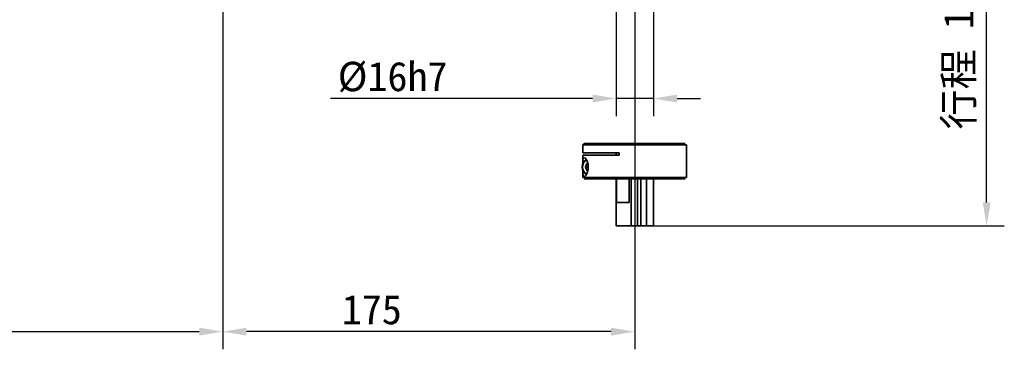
# Model space of a CAD drawing. Header units: millimetres. Extents: x 609 to 1177, y -109 to 470.
# Tile 45 of 60: x 832 to 916, y 217 to 245. Entities that reach past the tile are written whole.
import ezdxf

# ---------------------------------------------------------------- set-up
doc = ezdxf.new("R2010")
doc.units = ezdxf.units.MM
doc.header["$PDSIZE"] = -1
doc.layers.add('标注层', color=7, linetype='Continuous')
doc.dimstyles.new('ISO-25', dxfattribs={"dimtxt": 2.5, "dimasz": 2, "dimexe": 1.5, "dimexo": 0.625, "dimtad": 1, "dimdec": 1, "dimlfac": 5, "dimtxsty": 'Standard', "dimcen": 2.5, "dimclrd": 1, "dimclre": 1, "dimadec": 0, "dimazin": 0, "dimtfac": 1, "dimtdec": 1, "dimtmove": 0, "dimatfit": 3, "dimfxl": 1, "dimarcsym": 0})

# ---------------------------------------------------------------- blocks, each defined once
blk = doc.blocks.new('_D_2')
at = {"layer": 'Defpoints', "color": 0, "transparency": 16777216}
for p in [(849.419, 292.951), (804.419, 243.24), (849.419, 218.862)]:
    blk.add_point(p, dxfattribs=at)
at = {"layer": '标注层', "color": 1, "lineweight": -2, "transparency": 16777216}
for p, q in [((849.419, 292.326), (849.419, 217.362)), ((804.419, 242.615), (804.419, 217.362)), ((806.419, 218.862), (847.419, 218.862))]:
    blk.add_line(p, q, dxfattribs=at)
at = {"layer": '标注层', "color": 1, "transparency": 16777216}
for points in [[(806.419, 219.196), (806.419, 218.529), (804.419, 218.862)], [(847.419, 219.196), (847.419, 218.529), (849.419, 218.862)]]:
    blk.add_solid(points, dxfattribs=at)
at = {"layer": '标注层', "color": 0, "transparency": 16777216, "insert": (821.368, 221.987), "char_height": 2.5, "attachment_point": 1}
blk.add_mtext('225', dxfattribs=at)
blk = doc.blocks.new('_D_3')
at = {"layer": 'Defpoints', "color": 0, "transparency": 16777216}
for p in [(849.419, 292.951), (884.419, 255.21), (849.419, 218.862)]:
    blk.add_point(p, dxfattribs=at)
at = {"layer": '标注层', "color": 1, "lineweight": -2, "transparency": 16777216}
for p, q in [((849.419, 292.326), (849.419, 217.362)), ((884.419, 254.585), (884.419, 217.362)), ((882.419, 218.862), (851.419, 218.862))]:
    blk.add_line(p, q, dxfattribs=at)
at = {"layer": '标注层', "color": 1, "transparency": 16777216}
for points in [[(851.419, 219.196), (851.419, 218.529), (849.419, 218.862)], [(882.419, 219.196), (882.419, 218.529), (884.419, 218.862)]]:
    blk.add_solid(points, dxfattribs=at)
at = {"layer": '标注层', "color": 0, "transparency": 16777216, "insert": (859.528, 221.987), "char_height": 2.5, "attachment_point": 1}
blk.add_mtext('175', dxfattribs=at)
blk = doc.blocks.new('_D_6')
at = {"layer": 'Defpoints', "color": 0, "transparency": 16777216}
for p in [(882.836, 257.851), (886.019, 257.851), (886.019, 238.676)]:
    blk.add_point(p, dxfattribs=at)
at = {"layer": '标注层', "color": 1, "lineweight": -2, "transparency": 16777216}
for p, q in [((882.836, 257.226), (882.836, 237.176)), ((886.019, 257.226), (886.019, 237.176)), ((880.836, 238.676), (858.564, 238.676)), ((886.019, 238.676), (882.836, 238.676)), ((888.019, 238.676), (890.019, 238.676))]:
    blk.add_line(p, q, dxfattribs=at)
at = {"layer": '标注层', "color": 1, "transparency": 16777216}
for points in [[(880.836, 239.009), (880.836, 238.342), (882.836, 238.676)], [(888.019, 239.009), (888.019, 238.342), (886.019, 238.676)]]:
    blk.add_solid(points, dxfattribs=at)
at = {"layer": '标注层', "color": 0, "transparency": 16777216, "insert": (859.189, 241.801), "char_height": 2.5, "attachment_point": 1}
blk.add_mtext('%%C16h7', dxfattribs=at)
blk = doc.blocks.new('*D28')
at = {"color": 1, "lineweight": -2, "transparency": 16777216}
for p, q in [((886.04, 257.851), (915.828, 257.851)), ((914.328, 229.851), (914.328, 255.851)), ((886.04, 227.851), (915.828, 227.851))]:
    blk.add_line(p, q, dxfattribs=at)
at = {"color": 1, "transparency": 16777216}
for points in [[(913.994, 255.851), (914.661, 255.851), (914.328, 257.851)], [(913.994, 229.851), (914.661, 229.851), (914.328, 227.851)]]:
    blk.add_solid(points, dxfattribs=at)
at = {"layer": 'Defpoints', "color": 0, "transparency": 16777216}
for p in [(885.415, 257.851), (914.328, 257.851), (885.415, 227.851)]:
    blk.add_point(p, dxfattribs=at)
at = {"color": 0, "transparency": 16777216, "insert": (912.082, 242.851), "char_height": 2.5, "attachment_point": 5, "rotation": 90}
blk.add_mtext('{\\fSimSun|b0|i0|c134|p2;行程 }150', dxfattribs=at)

msp = doc.modelspace()

# ---------------------------------------------------------------- linework, layer by layer
at = {"color": 7, "linetype": 'Continuous', "lineweight": 35}
for p, q in [((880.11865, 234.85123), (880.01865, 234.75123)), ((880.01865, 234.75123), (880.01865, 234.05123)), ((888.81865, 234.75123), (880.01865, 234.75123)), ((880.11865, 234.85123), (888.71865, 234.85123)), ((888.81865, 231.95123), (888.81865, 234.75123)), ((880.01865, 234.05123), (883.09536, 234.05123)), ((880.01865, 233.85123), (880.01865, 233.39483)), ((880.01865, 233.85123), (883.09536, 233.85123)), ((882.83628, 234.05123), (882.83628, 233.85123)), ((883.09536, 233.85123), (883.09536, 234.05123)), ((880.22608, 232.83556), (880.36327, 233.14309)), ((880.38662, 232.5437), (880.22608, 232.83556)), ((880.47743, 232.83556), (880.22608, 232.83556)), ((880.36327, 233.14309), (880.44414, 233.14734)), ((880.44483, 233.14309), (880.36327, 233.14309)), ((880.01865, 232.30649), (880.01865, 231.95123)), ((880.01865, 231.95123), (888.81865, 231.95123)), ((888.71865, 231.85123), (880.11865, 231.85123)), ((880.44216, 232.54662), (880.38662, 232.5437)), ((882.83628, 231.85123), (882.83628, 227.85123)), ((882.87117, 229.85123), (882.87117, 231.85123)), ((883.941, 231.85123), (883.941, 229.85123)), ((884.10889, 227.85123), (884.10889, 231.85123)), ((884.65552, 231.85123), (884.65552, 227.85123)), ((884.93526, 227.85123), (884.93526, 231.85123)), ((885.41497, 231.85123), (885.41497, 227.85123)), ((886.01865, 227.85123), (886.01865, 231.85123)), ((883.941, 229.85123), (882.87117, 229.85123)), ((884.10889, 227.85123), (882.83628, 227.85123)), ((884.65552, 227.85123), (884.10889, 227.85123)), ((884.65552, 227.85123), (884.93526, 227.85123)), ((885.41497, 227.85123), (884.93526, 227.85123)), ((886.01865, 227.85123), (885.41497, 227.85123))]:
    msp.add_line(p, q, dxfattribs=at)
for centre, radius, start, end in [((880.69172, 232.85126), 0.74228, 120.3529404, 239.7213736), ((880.63572, 232.85128), 0.66214, 116.3034227, 243.8178511)]:
    msp.add_arc(centre, radius, start, end, dxfattribs=at)
for points, knots in [([(880.03045, 233.1554), (880.02917, 233.17428), (880.02551, 233.22862), (880.02101, 233.30003), (880.0183, 233.37545), (880.01899, 233.46214), (880.02736, 233.53441), (880.0455, 233.59059), (880.06586, 233.62407), (880.09207, 233.64667), (880.11489, 233.6497), (880.12634, 233.65123)], [0, 0, 0, 0, 0.053537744, 0.15405259, 0.250500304, 0.347675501, 0.546123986, 0.657560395, 0.769716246, 0.884361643, 1, 1, 1, 1]), ([(880.12634, 233.65123), (880.14191, 233.64895), (880.17337, 233.64436), (880.22737, 233.60564), (880.28202, 233.5448), (880.33105, 233.46918), (880.37572, 233.37743), (880.41329, 233.27555), (880.44452, 233.15719), (880.46513, 233.03292), (880.47491, 232.90639), (880.47448, 232.78756), (880.46501, 232.67227), (880.44795, 232.56496), (880.42379, 232.46399), (880.39349, 232.37062), (880.35797, 232.28642), (880.31404, 232.20469), (880.26328, 232.13387), (880.20391, 232.07672), (880.14521, 232.04765), (880.09961, 232.05188), (880.06831, 232.0754), (880.04739, 232.10768), (880.03211, 232.15193), (880.02117, 232.21535), (880.01708, 232.30378), (880.02104, 232.40455), (880.02625, 232.48483), (880.02875, 232.52156), (880.02961, 232.53424)], [0, 0, 0, 0, 0.04629253, 0.09355504, 0.13132691, 0.17003417, 0.2013689, 0.23355124, 0.26492417, 0.29747652, 0.32501973, 0.35347472, 0.37932812, 0.40590993, 0.43224212, 0.45922601, 0.48788804, 0.51717978, 0.55785739, 0.59970688, 0.65446121, 0.710763, 0.74719837, 0.78390537, 0.82139978, 0.85914347, 0.91166366, 0.96510701, 0.98796357, 1, 1, 1, 1])]:
    msp.add_open_spline(points, degree=3, knots=knots, dxfattribs=at)

# ---------------------------------------------------------------- dimensions: what is measured, and where the dimension line sits
dim = msp.add_linear_dim(base=(914.32759, 257.85123), p1=(885.41497, 227.85123), p2=(885.41497, 257.85123), angle=90, text='{\\fSimSun|b0|i0|c134|p2;行程 }<>', dimstyle='ISO-25')
dim.commit()
dim.dimension.update_dxf_attribs({"geometry": '*D28', "text_midpoint": (914.32759, 242.85123), "dimtype": 160})
at = {"layer": '标注层'}
for p1, picture, middle in [((804.41869, 243.2401), '_D_2', (824.70124, 218.86226)), ((884.41865, 255.2102), '_D_3', (862.44489, 218.86226))]:
    dim = msp.add_linear_dim(base=(849.41865, 218.86226), p1=p1, p2=(849.41865, 292.95123), dimstyle='ISO-25', dxfattribs=at)
    dim.commit()
    dim.dimension.update_dxf_attribs({"geometry": picture, "text_midpoint": middle, "dimtype": 160})
dim = msp.add_linear_dim(base=(886.01865, 238.67566), p1=(882.83628, 257.85123), p2=(886.01865, 257.85123), angle=359.9999992, text='%%C16h7', dimstyle='ISO-25', dxfattribs=at)
dim.commit()
dim.dimension.update_dxf_attribs({"geometry": '_D_6', "text_midpoint": (864.6053, 238.67566), "dimtype": 160})

doc.saveas('drawing.dxf')
